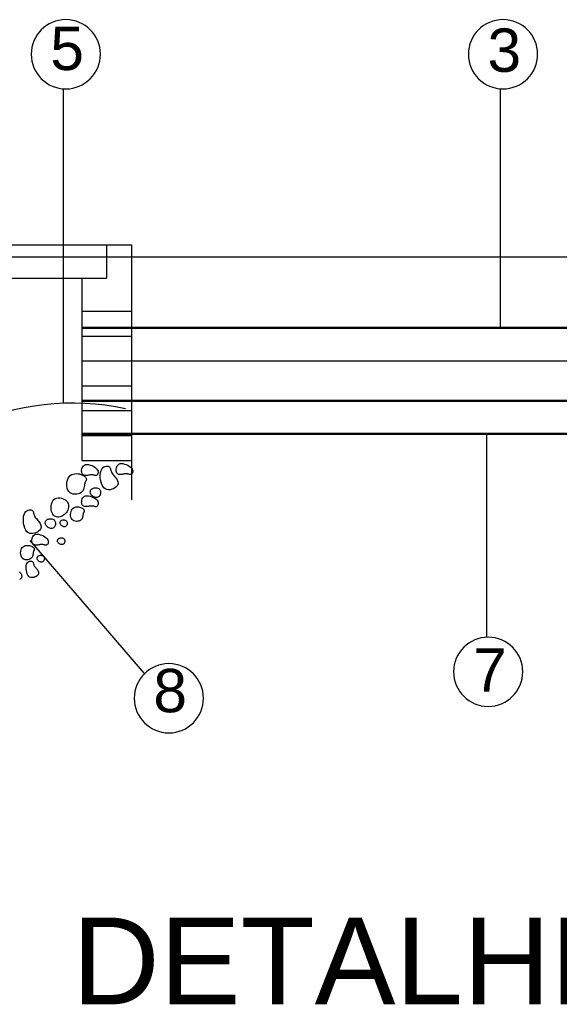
# Model space of a CAD drawing. Header units: millimetres. Extents: x 15 to 133, y 12 to 160.
# Tile 62 of 92: x 99 to 100.24, y 12.71 to 14.98. Entities that reach past the tile are written whole.
import ezdxf

# ---------------------------------------------------------------- set-up
doc = ezdxf.new("R2010")
doc.units = ezdxf.units.MM
doc.header["$MEASUREMENT"] = 0
for name, color, linetype, lineweight in [('Layout - Marco Polo', 252, 'Continuous', 25), ('Layout 01 - Marco Polo', 152, 'Continuous', 25), ('Layout-02 - Marco Polo', 243, 'Continuous', 50), ('Linha de Chamada - Marco Polo', 1, 'Continuous', 25), ('Projeção - Marco Polo', 50, 'Continuous', 25), ('Textos - Marco Polo', 143, 'Continuous', 25), ('Títulos - Marco Polo', 142, 'Continuous', 50)]:
    doc.layers.add(name, color=color, linetype=linetype, lineweight=lineweight)
doc.styles.add('Textos 1-50 - Marco Polo', font='arial.ttf', dxfattribs={"height": 0.1})
doc.styles.add('Títulos 1-50 - Marco Polo', font='arial.ttf', dxfattribs={"height": 0.2})

msp = doc.modelspace()

# ---------------------------------------------------------------- linework, layer by layer
at = {"layer": 'Layout - Marco Polo'}
for points in [[(99.1748, 13.9318), (99.1737, 13.9313), (99.1727, 13.9311), (99.1716, 13.9312), (99.1705, 13.9314), (99.1693, 13.9318), (99.168, 13.9322), (99.1666, 13.9326), (99.165, 13.9328), (99.1633, 13.9328), (99.1615, 13.9327), (99.1595, 13.9325), (99.1575, 13.9322), (99.1555, 13.9319), (99.1535, 13.9316), (99.1515, 13.9314), (99.1496, 13.9314), (99.1478, 13.9315), (99.1462, 13.9318), (99.1447, 13.9323), (99.1434, 13.933), (99.1422, 13.9341), (99.1413, 13.9354), (99.1406, 13.937), (99.1402, 13.939), (99.14, 13.9413), (99.1401, 13.9439), (99.1406, 13.9465), (99.1414, 13.9491), (99.1426, 13.9515), (99.1443, 13.9536), (99.1464, 13.9552), (99.149, 13.9563), (99.1522, 13.9566), (99.1557, 13.9564), (99.1594, 13.9555), (99.1632, 13.9542), (99.1668, 13.9525), (99.1702, 13.9506), (99.1731, 13.9484), (99.1754, 13.9461), (99.177, 13.9439), (99.1779, 13.9416), (99.1782, 13.9394), (99.1781, 13.9374), (99.1776, 13.9356), (99.1768, 13.934), (99.1758, 13.9327)], [(99.2029, 13.9522), (99.2042, 13.9513), (99.2052, 13.9501), (99.2059, 13.9487), (99.2064, 13.9472), (99.2068, 13.9454), (99.2073, 13.9435), (99.2078, 13.9416), (99.2087, 13.9395), (99.2099, 13.9373), (99.2114, 13.9352), (99.213, 13.9329), (99.2148, 13.9307), (99.2167, 13.9284), (99.2185, 13.9261), (99.2202, 13.9238), (99.2216, 13.9215), (99.2228, 13.9193), (99.2236, 13.917), (99.2241, 13.9148), (99.2241, 13.9127), (99.2237, 13.9105), (99.2227, 13.9085), (99.2212, 13.9064), (99.2191, 13.9044), (99.2163, 13.9025), (99.2131, 13.9008), (99.2095, 13.8995), (99.2058, 13.8986), (99.2019, 13.8983), (99.1981, 13.8989), (99.1946, 13.9003), (99.1914, 13.9028), (99.1886, 13.9064), (99.1865, 13.9109), (99.1848, 13.9161), (99.1837, 13.9217), (99.1831, 13.9274), (99.183, 13.933), (99.1836, 13.9381), (99.1847, 13.9426), (99.1864, 13.9462), (99.1885, 13.949), (99.1909, 13.951), (99.1935, 13.9523), (99.1962, 13.9529), (99.1987, 13.9531), (99.201, 13.9528)], [(99.2544, 13.9341), (99.2533, 13.9335), (99.2523, 13.9334), (99.2512, 13.9334), (99.2501, 13.9337), (99.2489, 13.9341), (99.2476, 13.9345), (99.2462, 13.9348), (99.2446, 13.9351), (99.2429, 13.9351), (99.2411, 13.935), (99.2391, 13.9348), (99.2371, 13.9345), (99.2351, 13.9342), (99.2331, 13.9339), (99.2311, 13.9337), (99.2292, 13.9336), (99.2274, 13.9337), (99.2258, 13.934), (99.2243, 13.9345), (99.223, 13.9353), (99.2218, 13.9363), (99.2209, 13.9376), (99.2202, 13.9393), (99.2198, 13.9413), (99.2196, 13.9436), (99.2197, 13.9461), (99.2202, 13.9488), (99.221, 13.9514), (99.2222, 13.9538), (99.2239, 13.9559), (99.226, 13.9575), (99.2286, 13.9586), (99.2318, 13.9589), (99.2353, 13.9586), (99.239, 13.9578), (99.2428, 13.9565), (99.2464, 13.9548), (99.2498, 13.9528), (99.2527, 13.9507), (99.255, 13.9484), (99.2566, 13.9461), (99.2575, 13.9439), (99.2578, 13.9417), (99.2577, 13.9397), (99.2572, 13.9378), (99.2564, 13.9362), (99.2554, 13.935)], [(99.1106, 13.8941), (99.1084, 13.8977), (99.1069, 13.9018), (99.106, 13.9064), (99.1058, 13.9113), (99.1063, 13.9161), (99.1074, 13.9207), (99.109, 13.925), (99.1112, 13.9285), (99.114, 13.9313), (99.1172, 13.9334), (99.1207, 13.9347), (99.1244, 13.9355), (99.1281, 13.9357), (99.1318, 13.9355), (99.1353, 13.9349), (99.1386, 13.934), (99.1414, 13.9329), (99.1439, 13.9316), (99.1459, 13.9302), (99.1476, 13.9287), (99.149, 13.9272), (99.1499, 13.9257), (99.1506, 13.9243), (99.1509, 13.923), (99.1509, 13.9219), (99.1507, 13.9209), (99.1503, 13.9199), (99.1497, 13.9188), (99.1491, 13.9176), (99.1484, 13.9163), (99.1478, 13.9147), (99.1472, 13.9128), (99.1468, 13.9105), (99.1465, 13.9079), (99.146, 13.9051), (99.1454, 13.9022), (99.1446, 13.8994), (99.1433, 13.8967), (99.1416, 13.8942), (99.1392, 13.892), (99.1362, 13.8902), (99.1327, 13.8889), (99.1289, 13.8881), (99.1248, 13.8879), (99.1208, 13.8884), (99.117, 13.8895), (99.1135, 13.8914)], [(99.1611, 13.8886), (99.1604, 13.8903), (99.16, 13.892), (99.16, 13.8937), (99.1602, 13.8953), (99.1607, 13.8969), (99.1616, 13.8983), (99.1626, 13.8996), (99.164, 13.9007), (99.1656, 13.9016), (99.1674, 13.9023), (99.1693, 13.9028), (99.1713, 13.903), (99.1733, 13.903), (99.1753, 13.9027), (99.1771, 13.9022), (99.1788, 13.9014), (99.1803, 13.9003), (99.1815, 13.899), (99.1824, 13.8975), (99.1832, 13.8959), (99.1837, 13.8942), (99.1839, 13.8924), (99.1839, 13.8906), (99.1836, 13.8888), (99.1831, 13.8872), (99.1824, 13.8856), (99.1814, 13.8842), (99.1802, 13.883), (99.1789, 13.8819), (99.1774, 13.8812), (99.1758, 13.8807), (99.174, 13.8805), (99.1722, 13.8807), (99.1703, 13.8812), (99.1684, 13.8819), (99.1666, 13.8829), (99.1649, 13.8841), (99.1634, 13.8855), (99.1621, 13.887)], [(99.0719, 13.8451), (99.0708, 13.8487), (99.0701, 13.8527), (99.0698, 13.857), (99.07, 13.8613), (99.0707, 13.8656), (99.0719, 13.8695), (99.0737, 13.873), (99.076, 13.8759), (99.0789, 13.878), (99.0823, 13.8792), (99.0859, 13.8798), (99.0897, 13.8797), (99.0936, 13.8791), (99.0972, 13.8779), (99.1006, 13.8763), (99.1035, 13.8742), (99.1059, 13.8719), (99.1077, 13.8692), (99.109, 13.8664), (99.1097, 13.8634), (99.11, 13.8604), (99.1098, 13.8573), (99.1092, 13.8542), (99.1082, 13.8513), (99.1068, 13.8486), (99.1051, 13.846), (99.1031, 13.8437), (99.1009, 13.8416), (99.0984, 13.8398), (99.0958, 13.8382), (99.0932, 13.837), (99.0904, 13.8361), (99.0876, 13.8356), (99.0849, 13.8355), (99.0822, 13.8359), (99.0797, 13.8366), (99.0774, 13.8379), (99.0752, 13.8397), (99.0734, 13.8421)], [(99.1749, 13.8599), (99.1738, 13.8594), (99.1728, 13.8592), (99.1717, 13.8593), (99.1706, 13.8596), (99.1694, 13.86), (99.1681, 13.8604), (99.1667, 13.8607), (99.1651, 13.8609), (99.1634, 13.861), (99.1616, 13.8609), (99.1596, 13.8606), (99.1576, 13.8604), (99.1556, 13.8601), (99.1536, 13.8598), (99.1516, 13.8596), (99.1497, 13.8595), (99.1479, 13.8596), (99.1463, 13.8599), (99.1448, 13.8604), (99.1435, 13.8612), (99.1424, 13.8622), (99.1414, 13.8635), (99.1408, 13.8652), (99.1403, 13.8671), (99.1401, 13.8695), (99.1402, 13.872), (99.1407, 13.8746), (99.1415, 13.8772), (99.1427, 13.8797), (99.1444, 13.8817), (99.1465, 13.8834), (99.1492, 13.8844), (99.1523, 13.8848), (99.1558, 13.8845), (99.1595, 13.8837), (99.1633, 13.8824), (99.1669, 13.8807), (99.1703, 13.8787), (99.1732, 13.8766), (99.1755, 13.8743), (99.1771, 13.872), (99.178, 13.8697), (99.1784, 13.8676), (99.1782, 13.8655), (99.1777, 13.8637), (99.1769, 13.8621), (99.1759, 13.8608)], [(99.0256, 13.8512), (99.027, 13.8503), (99.028, 13.8491), (99.0286, 13.8477), (99.0291, 13.8462), (99.0295, 13.8444), (99.03, 13.8425), (99.0306, 13.8405), (99.0314, 13.8385), (99.0326, 13.8363), (99.0341, 13.8341), (99.0358, 13.8319), (99.0376, 13.8297), (99.0394, 13.8274), (99.0412, 13.8251), (99.0429, 13.8228), (99.0443, 13.8205), (99.0455, 13.8183), (99.0463, 13.816), (99.0468, 13.8138), (99.0468, 13.8117), (99.0464, 13.8095), (99.0454, 13.8074), (99.0439, 13.8054), (99.0418, 13.8034), (99.0391, 13.8015), (99.0359, 13.7998), (99.0323, 13.7985), (99.0285, 13.7976), (99.0246, 13.7973), (99.0208, 13.7979), (99.0173, 13.7993), (99.0141, 13.8018), (99.0114, 13.8054), (99.0092, 13.8099), (99.0075, 13.8151), (99.0064, 13.8207), (99.0058, 13.8264), (99.0058, 13.8319), (99.0063, 13.8371), (99.0074, 13.8416), (99.0091, 13.8452), (99.0112, 13.848), (99.0137, 13.8499), (99.0163, 13.8512), (99.0189, 13.8519), (99.0214, 13.8521), (99.0237, 13.8518)], [(99.1179, 13.8299), (99.1164, 13.8324), (99.1153, 13.8353), (99.1147, 13.8385), (99.1146, 13.8419), (99.1149, 13.8453), (99.1156, 13.8485), (99.1168, 13.8515), (99.1184, 13.854), (99.1203, 13.856), (99.1225, 13.8574), (99.125, 13.8583), (99.1275, 13.8589), (99.1302, 13.859), (99.1328, 13.8588), (99.1352, 13.8584), (99.1375, 13.8578), (99.1395, 13.857), (99.1412, 13.8561), (99.1426, 13.8551), (99.1438, 13.8541), (99.1448, 13.8531), (99.1454, 13.852), (99.1459, 13.851), (99.1461, 13.8501), (99.1461, 13.8493), (99.146, 13.8486), (99.1457, 13.8479), (99.1453, 13.8472), (99.1448, 13.8464), (99.1444, 13.8454), (99.1439, 13.8443), (99.1436, 13.8429), (99.1433, 13.8413), (99.143, 13.8395), (99.1427, 13.8376), (99.1423, 13.8356), (99.1417, 13.8336), (99.1408, 13.8317), (99.1396, 13.8299), (99.1379, 13.8284), (99.1359, 13.8271), (99.1334, 13.8262), (99.1307, 13.8257), (99.1279, 13.8256), (99.1251, 13.8259), (99.1224, 13.8267), (99.12, 13.828)], [(99.0573, 13.8173), (99.0566, 13.819), (99.0562, 13.8207), (99.0562, 13.8223), (99.0564, 13.824), (99.0569, 13.8255), (99.0578, 13.827), (99.0589, 13.8283), (99.0602, 13.8294), (99.0618, 13.8303), (99.0636, 13.831), (99.0655, 13.8315), (99.0675, 13.8317), (99.0696, 13.8316), (99.0715, 13.8314), (99.0734, 13.8308), (99.075, 13.83), (99.0765, 13.829), (99.0777, 13.8277), (99.0787, 13.8262), (99.0794, 13.8246), (99.0799, 13.8228), (99.0801, 13.8211), (99.0801, 13.8193), (99.0798, 13.8175), (99.0793, 13.8158), (99.0786, 13.8143), (99.0776, 13.8129), (99.0764, 13.8116), (99.0751, 13.8106), (99.0736, 13.8098), (99.072, 13.8093), (99.0702, 13.8092), (99.0684, 13.8093), (99.0665, 13.8098), (99.0646, 13.8106), (99.0628, 13.8116), (99.0611, 13.8128), (99.0596, 13.8142), (99.0583, 13.8157)], [(99.0912, 13.8189), (99.0907, 13.82), (99.0904, 13.8212), (99.0904, 13.8224), (99.0906, 13.8235), (99.0909, 13.8246), (99.0915, 13.8256), (99.0923, 13.8265), (99.0932, 13.8273), (99.0943, 13.828), (99.0956, 13.8284), (99.097, 13.8288), (99.0984, 13.8289), (99.0998, 13.8289), (99.1011, 13.8287), (99.1024, 13.8283), (99.1036, 13.8278), (99.1046, 13.827), (99.1055, 13.8261), (99.1061, 13.8251), (99.1066, 13.8239), (99.107, 13.8227), (99.1071, 13.8215), (99.1071, 13.8202), (99.107, 13.819), (99.1066, 13.8178), (99.1061, 13.8167), (99.1054, 13.8158), (99.1046, 13.8149), (99.1036, 13.8142), (99.1026, 13.8136), (99.1015, 13.8133), (99.1002, 13.8132), (99.0989, 13.8133), (99.0976, 13.8136), (99.0963, 13.8142), (99.095, 13.8149), (99.0939, 13.8157), (99.0928, 13.8167), (99.0919, 13.8177)], [(99.0599, 13.7712), (99.0589, 13.7706), (99.0578, 13.7705), (99.0568, 13.7705), (99.0556, 13.7708), (99.0544, 13.7712), (99.0532, 13.7716), (99.0517, 13.7719), (99.0502, 13.7722), (99.0485, 13.7722), (99.0466, 13.7721), (99.0447, 13.7719), (99.0427, 13.7716), (99.0407, 13.7713), (99.0386, 13.771), (99.0367, 13.7708), (99.0348, 13.7707), (99.033, 13.7708), (99.0314, 13.7711), (99.0299, 13.7717), (99.0286, 13.7724), (99.0274, 13.7734), (99.0265, 13.7748), (99.0258, 13.7764), (99.0254, 13.7784), (99.0252, 13.7807), (99.0253, 13.7832), (99.0258, 13.7859), (99.0266, 13.7885), (99.0278, 13.7909), (99.0295, 13.793), (99.0316, 13.7946), (99.0342, 13.7957), (99.0374, 13.796), (99.0409, 13.7957), (99.0446, 13.7949), (99.0484, 13.7936), (99.052, 13.7919), (99.0554, 13.79), (99.0583, 13.7878), (99.0606, 13.7855), (99.0622, 13.7832), (99.0631, 13.781), (99.0634, 13.7788), (99.0633, 13.7768), (99.0628, 13.7749), (99.062, 13.7733), (99.061, 13.7721)], [(99.0853, 13.7776), (99.0848, 13.7787), (99.0846, 13.7799), (99.0845, 13.7811), (99.0847, 13.7822), (99.0851, 13.7833), (99.0856, 13.7843), (99.0864, 13.7853), (99.0874, 13.786), (99.0885, 13.7867), (99.0897, 13.7871), (99.0911, 13.7875), (99.0925, 13.7876), (99.0939, 13.7876), (99.0953, 13.7874), (99.0966, 13.787), (99.0977, 13.7865), (99.0987, 13.7857), (99.0996, 13.7848), (99.1003, 13.7838), (99.1008, 13.7826), (99.1011, 13.7814), (99.1013, 13.7802), (99.1013, 13.7789), (99.1011, 13.7777), (99.1007, 13.7765), (99.1002, 13.7754), (99.0995, 13.7745), (99.0987, 13.7736), (99.0978, 13.7729), (99.0967, 13.7723), (99.0956, 13.772), (99.0944, 13.7719), (99.0931, 13.772), (99.0918, 13.7723), (99.0904, 13.7729), (99.0892, 13.7736), (99.088, 13.7744), (99.0869, 13.7754), (99.086, 13.7764)], [(99.003, 13.7411), (99.0014, 13.7436), (99.0004, 13.7465), (98.9998, 13.7498), (98.9996, 13.7531), (99, 13.7565), (99.0007, 13.7598), (99.0019, 13.7627), (99.0034, 13.7652), (99.0054, 13.7672), (99.0076, 13.7686), (99.01, 13.7696), (99.0126, 13.7701), (99.0152, 13.7702), (99.0178, 13.7701), (99.0203, 13.7697), (99.0226, 13.769), (99.0245, 13.7682), (99.0263, 13.7673), (99.0277, 13.7664), (99.0289, 13.7653), (99.0298, 13.7643), (99.0305, 13.7633), (99.031, 13.7623), (99.0312, 13.7614), (99.0312, 13.7606), (99.031, 13.7598), (99.0307, 13.7591), (99.0303, 13.7584), (99.0299, 13.7576), (99.0294, 13.7566), (99.029, 13.7555), (99.0286, 13.7542), (99.0283, 13.7526), (99.0281, 13.7508), (99.0278, 13.7488), (99.0274, 13.7468), (99.0267, 13.7448), (99.0259, 13.7429), (99.0246, 13.7412), (99.023, 13.7396), (99.0209, 13.7384), (99.0185, 13.7375), (99.0158, 13.7369), (99.0129, 13.7368), (99.0101, 13.7371), (99.0074, 13.7379), (99.005, 13.7393)], [(99.0261, 13.7334), (99.0271, 13.7328), (99.0278, 13.732), (99.0283, 13.731), (99.0286, 13.7299), (99.0289, 13.7287), (99.0292, 13.7274), (99.0296, 13.726), (99.0302, 13.7245), (99.0311, 13.723), (99.0321, 13.7215), (99.0333, 13.72), (99.0345, 13.7184), (99.0358, 13.7168), (99.0371, 13.7152), (99.0383, 13.7136), (99.0393, 13.712), (99.0401, 13.7104), (99.0407, 13.7088), (99.041, 13.7073), (99.041, 13.7058), (99.0407, 13.7043), (99.04, 13.7028), (99.039, 13.7014), (99.0375, 13.7), (99.0356, 13.6987), (99.0333, 13.6975), (99.0308, 13.6965), (99.0282, 13.6959), (99.0255, 13.6958), (99.0228, 13.6961), (99.0203, 13.6971), (99.0181, 13.6988), (99.0162, 13.7014), (99.0147, 13.7045), (99.0135, 13.7082), (99.0127, 13.7121), (99.0123, 13.7161), (99.0123, 13.72), (99.0126, 13.7236), (99.0134, 13.7267), (99.0146, 13.7293), (99.0161, 13.7312), (99.0178, 13.7326), (99.0196, 13.7335), (99.0215, 13.734), (99.0232, 13.7341), (99.0248, 13.7339)], [(99.0383, 13.7373), (99.0378, 13.7385), (99.0376, 13.7396), (99.0375, 13.7408), (99.0377, 13.742), (99.0381, 13.7431), (99.0386, 13.7441), (99.0394, 13.745), (99.0404, 13.7458), (99.0415, 13.7464), (99.0427, 13.7469), (99.0441, 13.7472), (99.0455, 13.7473), (99.0469, 13.7473), (99.0483, 13.7471), (99.0496, 13.7468), (99.0507, 13.7462), (99.0517, 13.7454), (99.0526, 13.7445), (99.0533, 13.7435), (99.0538, 13.7424), (99.0541, 13.7412), (99.0543, 13.7399), (99.0543, 13.7387), (99.0541, 13.7374), (99.0537, 13.7363), (99.0532, 13.7352), (99.0525, 13.7342), (99.0517, 13.7333), (99.0508, 13.7326), (99.0497, 13.7321), (99.0486, 13.7317), (99.0474, 13.7316), (99.0461, 13.7317), (99.0448, 13.7321), (99.0435, 13.7326), (99.0422, 13.7333), (99.041, 13.7341), (99.0399, 13.7351), (99.039, 13.7362)]]:
    msp.add_lwpolyline(points, close=True, dxfattribs=at)
msp.add_lwpolyline([(98.997, 13.7095), (98.9983, 13.7079), (98.9994, 13.7063), (99.0004, 13.7047), (99.0013, 13.7031), (99.0018, 13.7016), (99.0022, 13.7), (99.0022, 13.6985), (99.0019, 13.697), (99.0012, 13.6955), (99.0001, 13.6941), (98.9987, 13.6927), (98.9968, 13.6914)], dxfattribs=at)
at = {"layer": 'Layout 01 - Marco Polo'}
for p, q in [((98.4907, 14.4629), (99.2549, 14.4629)), ((99.2549, 14.4629), (99.2549, 13.8755)), ((99.2549, 14.4629), (99.2549, 13.9661)), ((91.2229, 14.4353), (101.9187, 14.4353)), ((99.1403, 14.3865), (99.1403, 13.9661)), ((99.1403, 14.31), (99.2549, 14.31)), ((99.1403, 14.2527), (99.2549, 14.2527)), ((99.1403, 14.1954), (101.5366, 14.1954)), ((99.1403, 14.1954), (99.2549, 14.1954)), ((99.1403, 14.1381), (99.2549, 14.1381)), ((99.1403, 14.0808), (99.2549, 14.0808)), ((99.1403, 14.0235), (99.2549, 14.0235)), ((99.1403, 13.9661), (99.2549, 13.9661))]:
    msp.add_line(p, q, dxfattribs=at)
at = {"layer": 'Layout-02 - Marco Polo'}
for p, q in [((99.1403, 14.2718), (101.5366, 14.2718)), ((99.1403, 14.1036), (101.7659, 14.1036)), ((99.1403, 14.0272), (101.7659, 14.0272))]:
    msp.add_line(p, q, dxfattribs=at)
at = {"layer": 'Linha de Chamada - Marco Polo'}
for p, q in [((99.0972, 14.8229), (99.0972, 14.0977)), ((100.1043, 14.8229), (100.1043, 14.2718)), ((100.0727, 14.0272), (100.0727, 13.5584)), ((99.285, 13.4746), (99.0218, 13.7818))]:
    msp.add_line(p, q, dxfattribs=at)
for centre in [(99.1036, 14.9024), (100.1107, 14.9024), (100.0766, 13.4788), (99.341, 13.4178)]:
    msp.add_ellipse(centre, major_axis=(-0.0564, 0.0564), ratio=1, start_param=3.926991, end_param=10.210176, dxfattribs=at)
at = {"layer": 'Projeção - Marco Polo'}
for p in [(99.1976, 14.4629), (98.5481, 14.3865)]:
    msp.add_line(p, (99.1976, 14.3865), dxfattribs=at)
msp.add_ellipse((99.1187, 13.5068), major_axis=(-0.4181, 0.4181), ratio=1, start_param=-0.994159, end_param=-0.356482, dxfattribs=at)

# ---------------------------------------------------------------- texts
at = {"layer": 'Textos - Marco Polo', "style": 'Textos 1-50 - Marco Polo'}
for s, p in [('5', (99.0678, 14.866)), ('3', (100.0749, 14.8619)), ('7', (100.0418, 13.4331)), ('8', (99.3052, 13.3855))]:
    msp.add_text(s, height=0.1, dxfattribs=at).set_placement(p)
at = {"layer": 'Títulos - Marco Polo', "style": 'Títulos 1-50 - Marco Polo'}
msp.add_text('DETALHE DA ENTRADA ', height=0.2, dxfattribs=at).set_placement((99.1181, 12.7123))

doc.saveas('drawing.dxf')
